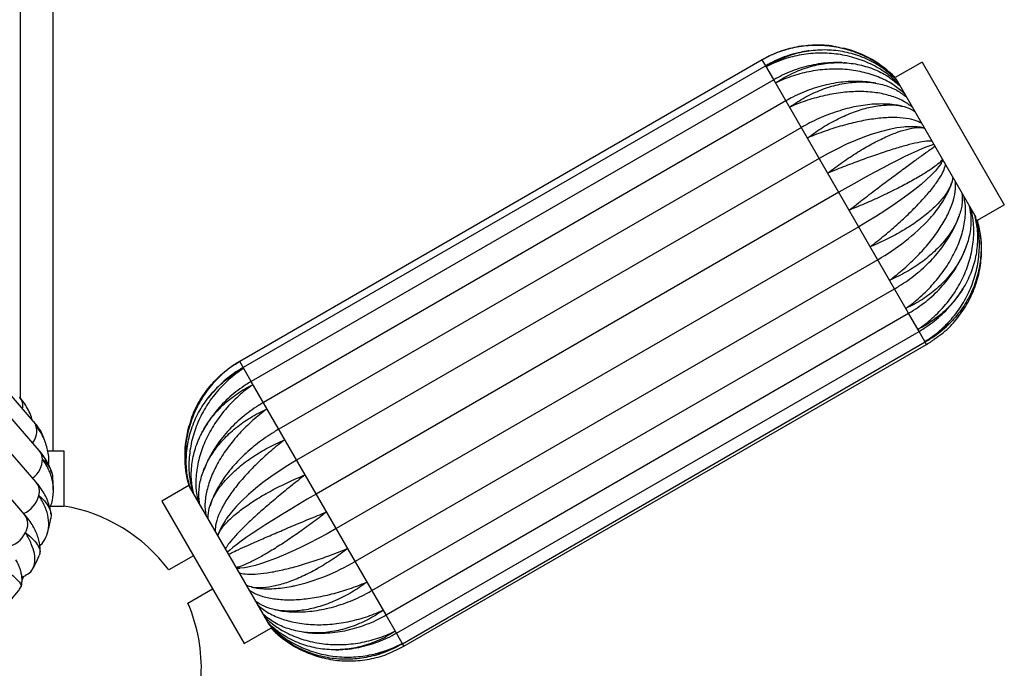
# Paper-space layout '_Frontal' of a CAD drawing. Header units: millimetres. Extents: x -353 to 353, y -227 to 1579.
# Tile 4 of 4: x -6 to 353, y 0 to 236. Entities that reach past the tile are written whole.
import ezdxf

# ---------------------------------------------------------------- set-up
doc = ezdxf.new("R2010")
doc.units = ezdxf.units.MM

psp = doc.layouts.new('_Frontal')

# ---------------------------------------------------------------- linework, layer by layer
at = {"color": 7, "linetype": 'Continuous', "lineweight": 25}
for p, q in [((-6, 1579.16), (-6, 98.52)), ((6, 79.16), (6, 1579.16)), ((267.24, 223.31), (264.49, 221.89)), ((264.49, 221.89), (73.97, 111.89)), ((265.76, 219.68), (75.24, 109.68)), ((294.85, 220.71), (294.31, 220.75)), ((322.75, 220.98), (312.99, 215.35)), ((322.75, 220.98), (352.75, 169.02)), ((268.72, 214.57), (78.19, 104.57)), ((313.16, 215.05), (342.33, 164.53)), ((273.15, 206.89), (82.63, 96.89)), ((-1.14, 89.96), (-96.4, 199.96)), ((278.77, 197.16), (88.24, 87.16)), ((0.92, 79.38), (-94.34, 189.38)), ((285.27, 185.89), (94.75, 75.89)), ((-0.21, 67.83), (-95.47, 177.83)), ((333.43, 176.63), (333.57, 177.1)), ((292.41, 173.54), (101.88, 63.54)), ((342.99, 163.38), (352.75, 169.02)), ((-4.45, 56.1), (-99.72, 166.1)), ((336.39, 165.38), (336.45, 165.55)), ((342.9, 163.54), (342.98, 163.4)), ((299.68, 160.95), (109.15, 50.95)), ((306.59, 148.97), (116.06, 38.97)), ((122.2, 28.35), (312.72, 138.35)), ((127.34, 19.45), (317.86, 129.45)), ((131.15, 12.84), (321.68, 122.84)), ((133.38, 8.97), (323.91, 118.97)), ((133.88, 8.11), (324.41, 118.11)), ((127.34, 19.45), (78.19, 104.57)), ((-5.95, 98.46), (-6.05, 98.58)), ((3.26, 82), (2.32, 84.49)), ((60.04, 85.47), (59.82, 85.06)), ((10, 79.16), (4.01, 79.16)), ((10, 59.16), (10, 79.16)), ((55.38, 66.62), (45.62, 60.98)), ((55.55, 66.32), (84.72, 15.8)), ((5.04, 59.16), (10, 59.16)), ((45.62, 60.98), (75.62, 9.02)), ((57.12, 41.06), (48.11, 35.86)), ((-5.3, 32.18), (-4.78, 33.59)), ((-5.67, 29.66), (-5.8, 29.59)), ((55.11, 23.73), (64.12, 28.94)), ((78.25, 29.63), (78.82, 29.54)), ((86.78, 21.4), (86.98, 21.36)), ((75.62, 9.02), (85.38, 14.65)), ((85.29, 14.81), (85.37, 14.67)), ((131.16, 6.7), (133.88, 8.11))]:
    psp.add_line(p, q, dxfattribs=at)
at = {"color": 8, "linetype": 'Continuous', "lineweight": 25}
for p, q in [((265.76, 219.7), (264.49, 221.89)), ((268.7, 214.61), (265.76, 219.68)), ((317.86, 129.45), (268.72, 214.57)), ((321.68, 122.84), (317.87, 129.44)), ((324.41, 118.11), (321.7, 122.81)), ((78.17, 104.61), (73.97, 111.89)), ((131.15, 12.84), (127.34, 19.44)), ((133.88, 8.11), (131.17, 12.81))]:
    psp.add_line(p, q, dxfattribs=at)
at = {"color": 7, "linetype": 'Continuous', "lineweight": 25, "flags": 128}
for points in [[(316.59, 197.37), (316.04, 197.33), (313.52, 197), (310.81, 196.47), (307.93, 195.75), (304.9, 194.83), (301.76, 193.73), (298.52, 192.46), (295.23, 191.03), (291.9, 189.44), (288.57, 187.73), (285.27, 185.89)], [(326.97, 190.93), (325.91, 190.62), (324.56, 190.14), (322.93, 189.48), (321.04, 188.66), (318.9, 187.68), (316.54, 186.55), (313.98, 185.28), (311.23, 183.87), (308.32, 182.36), (305.29, 180.74), (302.15, 179.03), (298.94, 177.25), (295.68, 175.41), (292.41, 173.54)], [(329.78, 184.18), (329.7, 184.05), (328.8, 182.78), (327.61, 181.37), (326.14, 179.83), (324.39, 178.18), (322.38, 176.43), (320.14, 174.6), (317.68, 172.7), (315.02, 170.76), (312.19, 168.79), (309.21, 166.8), (306.12, 164.82), (302.93, 162.86), (299.68, 160.95)], [(94.75, 75.89), (91.51, 73.95), (88.36, 71.93), (85.33, 69.84), (82.44, 67.7), (79.72, 65.54), (77.19, 63.36), (74.88, 61.2), (72.81, 59.07), (71, 56.98), (69.46, 54.97), (69.22, 54.62)], [(101.88, 63.54), (98.62, 61.64), (95.4, 59.74), (92.25, 57.84), (89.2, 55.98), (86.28, 54.16), (83.52, 52.41), (80.93, 50.73), (78.55, 49.14), (76.38, 47.66), (74.47, 46.3), (72.81, 45.08), (71.43, 44), (70.33, 43.07), (69.54, 42.3)], [(109.15, 50.95), (105.86, 49.09), (102.58, 47.31), (99.31, 45.61), (96.1, 44.03), (92.98, 42.56), (89.97, 41.23), (87.09, 40.05), (84.39, 39.02), (81.87, 38.16), (79.57, 37.47), (77.5, 36.96), (75.68, 36.64), (74.13, 36.5), (73.96, 36.5)]]:
    psp.add_lwpolyline(points, dxfattribs=at)
at = {"color": 8, "linetype": 'Continuous', "lineweight": 25, "flags": 128}
psp.add_lwpolyline([(-1.14, 89.96), (-0.67, 89.31), (-0.3, 88.53)], dxfattribs=at)
at = {"color": 7, "linetype": 'Continuous', "lineweight": 25}
for centre, radius, start, end in [((284.45, 187.32), 40, 44.4775, 75.986), ((267.63, 217.85), 79.13, 299.4931, 317.0346), ((304.45, 152.68), 40, 343.8486, 6.8127), ((93.92, 77.32), 40, 163.906, 195.5225), ((-8.87, 65.58), 9.99, 294.061, 344.9592), ((0, 0), 60, 36.6998, 80.4059), ((-13.24, 54.06), 10.21, 283.146, 333.2716), ((76.58, 105.41), 77.29, 282.9086, 300.725), ((0, 0), 60, 357.3286, 23.3002), ((113.92, 42.68), 40, 225.5284, 256.0224)]:
    psp.add_arc(centre, radius, start, end, dxfattribs=at)
at = {"color": 8, "linetype": 'Continuous', "lineweight": 25}
for centre, radius, start, end in [((-10.38, 95.53), 5.31, 349.8791, 37.9464), ((-7.32, 86.55), 7.3, 323.0713, 15.7252), ((-2.84, 76.2), 4.92, 1.2909, 40.154), ((-6.86, 76.51), 8.94, 306.6895, 358.7635), ((-4.41, 64.45), 5.39, 344.257, 38.7428), ((-9.21, 52.54), 5.94, 328.8401, 36.8691)]:
    psp.add_arc(centre, radius, start, end, dxfattribs=at)
at = {"color": 7, "linetype": 'Continuous', "lineweight": 25}
for points, knots in [([(264.5, 221.88), (264.54, 221.9), (266.47, 223.03), (270.54, 224.97), (276.98, 226.79), (283.69, 227.47), (289.47, 227.23), (292.89, 226.32), (294.11, 226)], [0, 0, 0, 0, 0.004378, 0.219475, 0.440812, 0.655912, 0.877275, 1, 1, 1, 1]), ([(313.11, 214.99), (311.79, 216.28), (308.83, 219.14), (303.43, 222.51), (297.21, 225.2), (290.67, 226.78), (283.9, 227.27), (277.2, 226.64), (270.66, 224.9), (266.54, 223.03), (264.54, 221.9), (264.5, 221.88)], [0, 0, 0, 0, 0.104804, 0.233691, 0.358993, 0.487931, 0.613485, 0.742696, 0.868247, 0.997444, 1, 1, 1, 1]), ([(278.08, 224.47), (277.41, 224.32), (275.53, 223.91), (272.53, 222.9), (269.07, 221.49), (266.87, 220.29), (265.76, 219.68)], [0, 0, 0, 0, 0.155448, 0.435035, 0.714682, 1, 1, 1, 1]), ([(265.97, 219.33), (266, 219.36), (267.89, 220.56), (271.89, 222.65), (278.18, 224.7), (284.76, 225.66), (291.3, 225.49), (297.75, 224.18), (303.76, 221.8), (309.1, 218.63), (311.98, 215.9), (313.32, 214.63)], [0, 0, 0, 0, 0.0025556, 0.1281078, 0.257303, 0.382857, 0.5120671, 0.6373686, 0.7663066, 0.8915644, 1, 1, 1, 1]), ([(314.37, 212.96), (313.04, 214.21), (310.15, 216.92), (304.83, 220.09), (298.73, 222.56), (292.27, 224.01), (285.53, 224.44), (278.83, 223.82), (272.24, 222.17), (268.05, 220.41), (266.01, 219.35), (265.97, 219.33)], [0, 0, 0, 0, 0.108771, 0.237087, 0.361834, 0.490201, 0.615198, 0.743836, 0.868831, 0.997456, 1, 1, 1, 1]), ([(281.66, 225.12), (281, 225.05), (279.93, 224.92), (278.89, 224.66), (278.5, 224.56)], [0, 0, 0, 0, 0.619347, 1, 1, 1, 1]), ([(293.76, 220.79), (293.58, 220.8), (292.21, 220.91), (289.59, 220.82), (285.95, 220.51), (282.32, 219.87), (278.73, 218.95), (275.22, 217.74), (271.86, 216.29), (269.74, 215.13), (268.72, 214.57)], [0, 0, 0, 0, 0.0205759, 0.1611466, 0.3019399, 0.4429262, 0.5840759, 0.7253612, 0.8667564, 1, 1, 1, 1]), ([(269.37, 213.43), (269.41, 213.46), (271.26, 214.72), (275.16, 216.97), (281.28, 219.34), (287.63, 220.7), (293.91, 220.97), (300.05, 220.19), (305.75, 218.35), (310.83, 215.7), (313.55, 213.28), (314.85, 212.13)], [0, 0, 0, 0, 0.002544, 0.127525, 0.256133, 0.381116, 0.509739, 0.63447, 0.762822, 0.88751, 1, 1, 1, 1]), ([(316.38, 209.48), (315.17, 210.53), (312.52, 212.82), (307.53, 215.41), (301.73, 217.37), (295.5, 218.42), (288.93, 218.56), (282.31, 217.79), (275.73, 216.12), (271.5, 214.44), (269.41, 213.45), (269.37, 213.43)], [0, 0, 0, 0, 0.108771, 0.237087, 0.361834, 0.490201, 0.615198, 0.743836, 0.868831, 0.997456, 1, 1, 1, 1]), ([(305.89, 213.29), (305.13, 213.43), (303.26, 213.76), (300.18, 213.97), (296.68, 213.97), (293.13, 213.68), (289.57, 213.12), (286.01, 212.29), (282.49, 211.21), (279.03, 209.87), (275.91, 208.42), (273.99, 207.35), (273.15, 206.89)], [0, 0, 0, 0, 0.072206, 0.177152, 0.282538, 0.388242, 0.49416, 0.600211, 0.706339, 0.812507, 0.918709, 1, 1, 1, 1]), ([(274.49, 204.57), (274.53, 204.59), (276.35, 205.92), (280.16, 208.33), (286.05, 211.07), (292.11, 212.94), (298.02, 213.84), (303.75, 213.79), (308.98, 212.76), (313.57, 210.96), (315.96, 209.11), (317.09, 208.24)], [0, 0, 0, 0, 0.002544, 0.127525, 0.256133, 0.381116, 0.509739, 0.63447, 0.762822, 0.88751, 1, 1, 1, 1]), ([(319.18, 204.62), (318.13, 205.39), (315.85, 207.06), (311.35, 208.8), (306, 209.98), (300.14, 210.38), (293.85, 210.03), (287.42, 208.95), (280.91, 207.16), (276.65, 205.52), (274.53, 204.59), (274.49, 204.57)], [0, 0, 0, 0, 0.108771, 0.237087, 0.361834, 0.490201, 0.615198, 0.743836, 0.868831, 0.997456, 1, 1, 1, 1]), ([(315.47, 204.91), (314.76, 205.07), (313.08, 205.43), (310.27, 205.7), (307.09, 205.77), (303.8, 205.58), (300.44, 205.15), (297.03, 204.49), (293.6, 203.59), (290.17, 202.48), (286.77, 201.17), (283.42, 199.66), (280.75, 198.29), (279.22, 197.42), (278.77, 197.16)], [0, 0, 0, 0, 0.06534, 0.153984, 0.243755, 0.334102, 0.424533, 0.514773, 0.604725, 0.694374, 0.783758, 0.872937, 0.961989, 1, 1, 1, 1]), ([(280.97, 193.35), (281, 193.38), (282.8, 194.74), (286.52, 197.3), (292.18, 200.45), (297.89, 202.92), (303.37, 204.58), (308.57, 205.43), (313.22, 205.42), (317.19, 204.68), (319.15, 203.58), (320.09, 203.05)], [0, 0, 0, 0, 0.002544, 0.127525, 0.256133, 0.381116, 0.509739, 0.63447, 0.762822, 0.88751, 1, 1, 1, 1]), ([(322.58, 198.73), (321.74, 199.14), (319.9, 200.03), (316.02, 200.71), (311.25, 200.88), (305.87, 200.44), (299.96, 199.44), (293.79, 197.92), (287.41, 195.9), (283.15, 194.26), (281.01, 193.37), (280.97, 193.35)], [0, 0, 0, 0, 0.108771, 0.237087, 0.361834, 0.490201, 0.615198, 0.743836, 0.868831, 0.997456, 1, 1, 1, 1]), ([(323.37, 197.03), (323.33, 197.04), (322.57, 197.24), (320.95, 197.39), (318.73, 197.51), (317.2, 197.39), (316.55, 197.35)], [0, 0, 0, 0, 0.017844, 0.355928, 0.726152, 1, 1, 1, 1]), ([(288.36, 180.54), (288.4, 180.57), (290.18, 181.95), (293.83, 184.64), (299.25, 188.21), (304.59, 191.31), (309.59, 193.81), (314.21, 195.68), (318.18, 196.82), (321.41, 197.31), (322.86, 197.06), (323.53, 196.95)], [0, 0, 0, 0, 0.002556, 0.128108, 0.257303, 0.382857, 0.512067, 0.637369, 0.766307, 0.891564, 1, 1, 1, 1]), ([(326.36, 192.19), (325.74, 192.2), (324.41, 192.23), (321.23, 191.68), (317.13, 190.69), (312.31, 189.29), (306.85, 187.51), (300.99, 185.44), (294.79, 183.1), (290.56, 181.43), (288.41, 180.55), (288.36, 180.54)], [0, 0, 0, 0, 0.108771, 0.237087, 0.361834, 0.490201, 0.615198, 0.743836, 0.868831, 0.997456, 1, 1, 1, 1]), ([(296.18, 167.01), (296.21, 167.04), (297.99, 168.43), (301.58, 171.22), (306.77, 175.18), (311.75, 178.92), (316.26, 182.26), (320.26, 185.19), (323.54, 187.55), (326.05, 189.34), (327, 190), (327.45, 190.31)], [0, 0, 0, 0, 0.002544, 0.127525, 0.256133, 0.381116, 0.509739, 0.63447, 0.762822, 0.88751, 1, 1, 1, 1]), ([(330.24, 185.47), (329.87, 185.06), (329.06, 184.17), (326.63, 182.33), (323.24, 180.12), (319.02, 177.68), (314.05, 175.05), (308.54, 172.36), (302.56, 169.65), (298.37, 167.89), (296.22, 167.03), (296.18, 167.01)], [0, 0, 0, 0, 0.108771, 0.237087, 0.361834, 0.490201, 0.615198, 0.743836, 0.868831, 0.997456, 1, 1, 1, 1]), ([(303.87, 153.69), (303.9, 153.71), (305.69, 155.09), (309.25, 157.94), (314.24, 162.25), (318.87, 166.58), (322.91, 170.74), (326.32, 174.69), (328.91, 178.24), (330.68, 181.31), (331.11, 182.87), (331.31, 183.61)], [0, 0, 0, 0, 0.002544, 0.1275252, 0.256133, 0.3811161, 0.5097386, 0.6344704, 0.7628221, 0.8875103, 1, 1, 1, 1]), ([(329.69, 184.08), (329.9, 184.42), (330.13, 184.76), (330.31, 185.16), (330.31, 185.17)], [0, 0, 0, 0, 0.962395, 1, 1, 1, 1]), ([(333.97, 179.01), (333.84, 178.19), (333.55, 176.41), (331.84, 173.3), (329.15, 169.88), (325.53, 166.4), (321.06, 162.91), (315.92, 159.58), (310.18, 156.46), (306.06, 154.58), (303.91, 153.7), (303.87, 153.69)], [0, 0, 0, 0, 0.108771, 0.237087, 0.361834, 0.490201, 0.615198, 0.743836, 0.868831, 0.997456, 1, 1, 1, 1]), ([(310.92, 141.47), (310.95, 141.5), (312.76, 142.85), (316.3, 145.72), (321.14, 150.3), (325.48, 155.14), (329.1, 160.02), (331.98, 164.89), (333.94, 169.53), (335.04, 173.77), (334.98, 176.17), (334.95, 177.31)], [0, 0, 0, 0, 0.002544, 0.127525, 0.256133, 0.381116, 0.509739, 0.63447, 0.762822, 0.88751, 1, 1, 1, 1]), ([(325.47, 163.87), (325.95, 164.41), (327.18, 165.77), (328.89, 168.01), (330.62, 170.59), (332.07, 173.24), (332.98, 175.19), (333.31, 176.28), (333.37, 176.45)], [0, 0, 0, 0, 0.132002, 0.335485, 0.541642, 0.750422, 0.960656, 1, 1, 1, 1]), ([(337.29, 173.26), (337.37, 172.07), (337.55, 169.47), (336.51, 165.21), (334.46, 160.68), (331.41, 156.22), (327.4, 151.92), (322.62, 147.97), (317.13, 144.42), (313.09, 142.4), (310.96, 141.49), (310.92, 141.47)], [0, 0, 0, 0, 0.108771, 0.237087, 0.361834, 0.490201, 0.615198, 0.743836, 0.868831, 0.997456, 1, 1, 1, 1]), ([(316.85, 131.2), (316.88, 131.23), (318.71, 132.53), (322.27, 135.38), (327, 140.14), (331.11, 145.37), (334.4, 150.83), (336.84, 156.46), (338.28, 162.01), (338.81, 167.24), (338.34, 170.35), (338.11, 171.83)], [0, 0, 0, 0, 0.002544, 0.127525, 0.256133, 0.381116, 0.509739, 0.63447, 0.762822, 0.88751, 1, 1, 1, 1]), ([(339.99, 168.48), (340.25, 167.02), (340.8, 163.79), (340.33, 158.61), (338.82, 153.12), (336.25, 147.84), (332.65, 142.82), (328.2, 138.31), (322.94, 134.36), (318.99, 132.19), (316.89, 131.22), (316.85, 131.2)], [0, 0, 0, 0, 0.106169, 0.234859, 0.35997, 0.488712, 0.614074, 0.743088, 0.868448, 0.997448, 1, 1, 1, 1]), ([(321.25, 123.58), (321.29, 123.6), (323.15, 124.85), (326.74, 127.64), (331.43, 132.47), (335.4, 137.94), (338.46, 143.8), (340.59, 149.98), (341.65, 156.19), (341.74, 162.16), (340.96, 165.81), (340.59, 167.54)], [0, 0, 0, 0, 0.002544, 0.127525, 0.256133, 0.381116, 0.509739, 0.63447, 0.762822, 0.88751, 1, 1, 1, 1]), ([(341.85, 165.36), (342.24, 163.64), (343.09, 159.88), (343.02, 153.94), (341.93, 147.75), (339.72, 141.82), (336.45, 136.24), (332.27, 131.27), (327.21, 126.96), (323.35, 124.62), (321.29, 123.6), (321.25, 123.58)], [0, 0, 0, 0, 0.108771, 0.237087, 0.361834, 0.490201, 0.615198, 0.743836, 0.868831, 0.997456, 1, 1, 1, 1]), ([(312.72, 138.35), (313.3, 138.69), (314.95, 139.66), (317.58, 141.42), (320.54, 143.64), (323.33, 146.04), (325.94, 148.57), (328.35, 151.24), (330.53, 154.03), (332.47, 156.91), (334.14, 159.88), (335.41, 162.54), (335.98, 164.21), (336.2, 164.86)], [0, 0, 0, 0, 0.052911, 0.150454, 0.248109, 0.345912, 0.443913, 0.542154, 0.640655, 0.739402, 0.838331, 0.937254, 1, 1, 1, 1]), ([(323.83, 119.12), (323.86, 119.14), (325.77, 120.32), (329.41, 123.01), (334.12, 127.81), (338.05, 133.36), (341, 139.41), (342.96, 145.88), (343.79, 152.46), (343.64, 158.87), (342.67, 162.85), (342.21, 164.74)], [0, 0, 0, 0, 0.002544, 0.127525, 0.256133, 0.381116, 0.509739, 0.63447, 0.762822, 0.88751, 1, 1, 1, 1]), ([(342.83, 163.5), (343.27, 161.74), (344.25, 157.79), (344.42, 151.52), (343.57, 144.9), (341.59, 138.58), (338.54, 132.63), (334.54, 127.32), (329.65, 122.72), (325.89, 120.23), (323.86, 119.14), (323.83, 119.12)], [0, 0, 0, 0, 0.104411, 0.233355, 0.358712, 0.487707, 0.613316, 0.742583, 0.868189, 0.997443, 1, 1, 1, 1]), ([(327.17, 120.02), (328.11, 120.63), (330.94, 122.48), (334.87, 126.51), (338.87, 131.94), (341.84, 137.95), (343.79, 144.44), (344.59, 151.09), (344.37, 157.57), (343.35, 161.62), (342.87, 163.53)], [0, 0, 0, 0, 0.0683108, 0.205931, 0.3396724, 0.4773083, 0.6107808, 0.7481269, 0.8815529, 1, 1, 1, 1]), ([(317.86, 129.45), (318.46, 129.8), (320.13, 130.8), (322.76, 132.61), (325.67, 134.94), (328.39, 137.47), (330.89, 140.18), (333.17, 143.06), (335.2, 146.08), (336.93, 149.22), (338.01, 151.44), (338.43, 152.62), (338.45, 152.7)], [0, 0, 0, 0, 0.06476, 0.180631, 0.296573, 0.412551, 0.528549, 0.644542, 0.760492, 0.876348, 0.992047, 1, 1, 1, 1]), ([(321.68, 122.84), (322.29, 123.21), (323.96, 124.21), (326.58, 126.05), (329.44, 128.42), (332.1, 131.02), (334.52, 133.83), (336.47, 136.45), (337.49, 138.18), (337.89, 138.86)], [0, 0, 0, 0, 0.092353, 0.253302, 0.414295, 0.575278, 0.736229, 0.897124, 1, 1, 1, 1]), ([(323.91, 118.97), (324.53, 119.34), (326.21, 120.34), (328.8, 122.21), (331.18, 124.16), (332.46, 125.47), (332.87, 125.89)], [0, 0, 0, 0, 0.189836, 0.5163, 0.842829, 1, 1, 1, 1]), ([(324.41, 118.11), (325.03, 118.47), (326, 119.04), (326.9, 119.7), (327.23, 119.93)], [0, 0, 0, 0, 0.64223, 1, 1, 1, 1]), ([(73.97, 111.88), (73.93, 111.85), (72.01, 110.72), (68.32, 108.1), (63.58, 103.36), (59.63, 97.83), (56.69, 91.78), (54.75, 85.27), (53.96, 78.6), (54.17, 72.18), (55.17, 68.19), (55.63, 66.34)], [0, 0, 0, 0, 0.002556, 0.128108, 0.257303, 0.382857, 0.512067, 0.637369, 0.766307, 0.891564, 1, 1, 1, 1]), ([(55.63, 88.37), (55.95, 89.56), (56.84, 92.89), (59.5, 97.99), (63.39, 103.43), (68.22, 108.14), (71.93, 110.72), (73.93, 111.85), (73.97, 111.88)], [0, 0, 0, 0, 0.120469, 0.33612, 0.558054, 0.773701, 0.99561, 1, 1, 1, 1]), ([(73.97, 111.89), (73.34, 111.53), (72.38, 110.96), (71.47, 110.31), (71.15, 110.07)], [0, 0, 0, 0, 0.643162, 1, 1, 1, 1]), ([(55.84, 65.97), (55.42, 67.71), (54.49, 71.57), (54.4, 77.71), (55.33, 84.18), (57.4, 90.35), (60.53, 96.17), (64.6, 101.35), (69.56, 105.83), (73.36, 108.25), (75.4, 109.31), (75.44, 109.33)], [0, 0, 0, 0, 0.1048037, 0.2336907, 0.3589927, 0.4879311, 0.613485, 0.7426961, 0.8682471, 0.9974443, 1, 1, 1, 1]), ([(75.44, 109.33), (75.4, 109.31), (73.52, 108.1), (69.9, 105.37), (65.2, 100.53), (61.27, 95), (58.29, 89.01), (56.27, 82.64), (55.36, 76.18), (55.43, 69.92), (56.33, 66.06), (56.76, 64.22)], [0, 0, 0, 0, 0.002544, 0.127525, 0.256133, 0.381116, 0.509739, 0.63447, 0.762822, 0.88751, 1, 1, 1, 1]), ([(75.24, 109.68), (74.62, 109.32), (72.94, 108.31), (70.34, 106.46), (67.49, 104.08), (64.88, 101.44), (63.18, 99.56), (62.44, 98.52), (62.41, 98.48)], [0, 0, 0, 0, 0.125404, 0.341897, 0.558438, 0.77497, 0.991482, 1, 1, 1, 1]), ([(78.19, 104.57), (77.59, 104.21), (75.91, 103.21), (73.29, 101.38), (70.41, 99.02), (67.73, 96.44), (65.27, 93.67), (63.06, 90.71), (61.44, 88.21), (60.65, 86.66), (60.41, 86.18)], [0, 0, 0, 0, 0.08109, 0.22389, 0.366743, 0.509597, 0.652426, 0.795198, 0.93788, 1, 1, 1, 1]), ([(57.24, 63.41), (56.9, 65.04), (56.16, 68.61), (56.38, 74.27), (57.64, 80.18), (59.99, 85.85), (63.39, 91.21), (67.69, 95.99), (72.83, 100.15), (76.73, 102.41), (78.81, 103.41), (78.85, 103.43)], [0, 0, 0, 0, 0.108771, 0.237087, 0.361834, 0.490201, 0.615198, 0.743836, 0.868831, 0.997456, 1, 1, 1, 1]), ([(78.85, 103.43), (78.81, 103.4), (76.96, 102.13), (73.39, 99.31), (68.69, 94.5), (64.67, 89.11), (61.52, 83.41), (59.27, 77.44), (58.07, 71.49), (57.8, 65.81), (58.46, 62.37), (58.77, 60.74)], [0, 0, 0, 0, 0.002544, 0.1275252, 0.256133, 0.3811161, 0.5097386, 0.6344704, 0.7628221, 0.8875103, 1, 1, 1, 1]), ([(-5.67, 98.03), (-5.81, 98.27), (-5.97, 98.54), (-6.17, 98.77), (-6.2, 98.8)], [0, 0, 0, 0, 0.889922, 1, 1, 1, 1]), ([(-6.2, 98.8), (-6.18, 98.78), (-6.12, 98.71), (-6.08, 98.64), (-6.05, 98.58)], [0, 0, 0, 0, 0.28998, 1, 1, 1, 1]), ([(-1.66, 90.56), (-1.76, 90.9), (-2.1, 92.13), (-3.02, 94.1), (-4.24, 96.29), (-5.21, 97.54), (-5.63, 98.08)], [0, 0, 0, 0, 0.123455, 0.444008, 0.761734, 1, 1, 1, 1]), ([(59.48, 59.51), (59.3, 60.88), (58.89, 63.87), (59.6, 68.7), (61.33, 73.79), (64.1, 78.73), (67.87, 83.45), (72.46, 87.73), (77.82, 91.51), (81.81, 93.61), (83.92, 94.55), (83.97, 94.57)], [0, 0, 0, 0, 0.108771, 0.237087, 0.361834, 0.490201, 0.615198, 0.743836, 0.868831, 0.997456, 1, 1, 1, 1]), ([(82.63, 96.89), (82.04, 96.54), (80.37, 95.55), (77.74, 93.76), (74.81, 91.47), (72.06, 88.99), (69.51, 86.34), (67.18, 83.54), (65.09, 80.61), (63.27, 77.56), (61.78, 74.61), (61.04, 72.65), (60.7, 71.76)], [0, 0, 0, 0, 0.05865, 0.165005, 0.27145, 0.377977, 0.484592, 0.591292, 0.698045, 0.804794, 0.911453, 1, 1, 1, 1]), ([(83.97, 94.57), (83.93, 94.54), (82.11, 93.22), (78.56, 90.35), (73.79, 85.66), (69.59, 80.58), (66.17, 75.36), (63.55, 70.04), (61.89, 64.86), (61.13, 60.04), (61.43, 57.22), (61.58, 55.89)], [0, 0, 0, 0, 0.002544, 0.127525, 0.256133, 0.381116, 0.509739, 0.63447, 0.762822, 0.88751, 1, 1, 1, 1]), ([(1.73, 85.76), (1.4, 86.37), (0.65, 87.72), (-0.38, 89.07), (-1.04, 89.84), (-1.14, 89.96)], [0, 0, 0, 0, 0.404393, 0.909874, 1, 1, 1, 1]), ([(4.27, 74.27), (4.29, 74.43), (4.57, 76.24), (4.04, 79.61), (2.59, 84.24), (0.81, 87.11), (-0.28, 88.5), (-0.3, 88.53)], [0, 0, 0, 0, 0.031463, 0.355243, 0.669851, 0.993596, 1, 1, 1, 1]), ([(-0.3, 88.53), (-0.28, 88.51), (0.6, 87.62), (1.68, 86.37), (2.12, 84.83), (2.23, 84.46)], [0, 0, 0, 0, 0.015223, 0.76308, 1, 1, 1, 1]), ([(88.24, 87.16), (87.67, 86.83), (86.04, 85.87), (83.42, 84.15), (80.45, 81.99), (77.63, 79.69), (74.98, 77.27), (72.51, 74.73), (70.25, 72.1), (68.21, 69.37), (66.41, 66.57), (64.89, 63.71), (63.8, 61.26), (63.34, 59.76), (63.18, 59.24)], [0, 0, 0, 0, 0.047734, 0.136729, 0.225843, 0.315146, 0.404728, 0.494676, 0.585065, 0.675948, 0.767327, 0.859111, 0.950992, 1, 1, 1, 1]), ([(62.48, 54.33), (62.49, 55.36), (62.51, 57.61), (63.83, 61.38), (66.15, 65.44), (69.45, 69.48), (73.65, 73.44), (78.58, 77.12), (84.19, 80.48), (88.26, 82.43), (90.4, 83.33), (90.44, 83.35)], [0, 0, 0, 0, 0.108771, 0.237087, 0.361834, 0.490201, 0.615198, 0.743836, 0.868831, 0.997456, 1, 1, 1, 1]), ([(90.44, 83.35), (90.41, 83.32), (88.61, 81.96), (85.07, 79.09), (80.17, 74.62), (75.71, 69.99), (71.91, 65.41), (68.81, 60.93), (66.58, 56.75), (65.2, 53.01), (65.05, 50.96), (64.98, 49.99)], [0, 0, 0, 0, 0.002544, 0.127525, 0.256133, 0.381116, 0.509739, 0.63447, 0.762822, 0.88751, 1, 1, 1, 1]), ([(5.5, 71.2), (5.23, 72), (4.67, 73.63), (3.46, 75.93), (2.2, 77.85), (1.28, 78.95), (0.92, 79.38)], [0, 0, 0, 0, 0.272834, 0.548505, 0.826573, 1, 1, 1, 1]), ([(4.72, 58.65), (4.83, 58.85), (5.65, 60.33), (6.12, 63.39), (6.03, 67.66), (4.71, 72.02), (3.11, 74.87), (2.1, 76.29), (2.08, 76.31)], [0, 0, 0, 0, 0.037448, 0.273455, 0.516337, 0.75234, 0.995196, 1, 1, 1, 1]), ([(2.08, 76.31), (2.1, 76.3), (3.06, 75.44), (4.59, 73.56), (5.76, 71.12), (5.76, 69.55), (5.76, 69.12)], [0, 0, 0, 0, 0.008331, 0.417629, 0.838803, 1, 1, 1, 1]), ([(6.05, 64.93), (6.06, 65.03), (6.11, 66.43), (5.99, 67.83), (5.88, 69.13)], [0, 0, 0, 0, 0.073198, 1, 1, 1, 1]), ([(66.04, 48.29), (66.27, 48.91), (66.78, 50.28), (68.78, 52.8), (71.78, 55.7), (75.65, 58.73), (80.34, 61.84), (85.64, 64.89), (91.49, 67.83), (95.65, 69.65), (97.8, 70.52), (97.84, 70.54)], [0, 0, 0, 0, 0.104804, 0.233691, 0.358993, 0.487931, 0.613485, 0.742696, 0.868247, 0.997444, 1, 1, 1, 1]), ([(97.84, 70.54), (97.8, 70.51), (96.02, 69.12), (92.45, 66.3), (87.38, 62.13), (82.6, 58.05), (78.36, 54.24), (74.69, 50.73), (71.81, 47.7), (69.71, 45.19), (69.06, 44.02), (68.75, 43.46)], [0, 0, 0, 0, 0.002544, 0.127525, 0.256133, 0.381116, 0.509739, 0.63447, 0.762822, 0.88751, 1, 1, 1, 1]), ([(5.15, 56.22), (5.14, 56.29), (5.1, 57.13), (4.73, 58.75), (4.03, 61.03), (3, 63.27), (1.68, 65.45), (0.55, 66.95), (-0.12, 67.73), (-0.21, 67.83)], [0, 0, 0, 0, 0.015008, 0.198595, 0.384335, 0.574089, 0.76938, 0.969737, 1, 1, 1, 1]), ([(1.11, 44.72), (1.16, 44.77), (2.23, 45.6), (3.41, 47.71), (4.48, 51.03), (4.36, 54.75), (3.2, 58.74), (1.72, 61.53), (0.8, 62.96), (0.78, 62.99)], [0, 0, 0, 0, 0.010197, 0.209296, 0.403168, 0.602688, 0.796556, 0.996054, 1, 1, 1, 1]), ([(0.78, 62.99), (0.8, 62.97), (1.83, 62.13), (3.57, 60.37), (4.96, 57.7), (5.42, 55.66), (5.05, 54.59), (4.98, 54.38)], [0, 0, 0, 0, 0.006173, 0.309414, 0.621454, 0.9247, 1, 1, 1, 1]), ([(1.16, 42.13), (1.17, 42.29), (1.27, 43.13), (1.15, 44.67), (0.8, 46.73), (0.14, 48.8), (-0.8, 50.9), (-2.06, 53.02), (-3.32, 54.76), (-4.18, 55.78), (-4.45, 56.1)], [0, 0, 0, 0, 0.03071, 0.16313, 0.299147, 0.441257, 0.591804, 0.752334, 0.922483, 1, 1, 1, 1]), ([(3.93, 49.55), (4.19, 50.45), (4.65, 52.03), (4.93, 53.66), (5.05, 54.36)], [0, 0, 0, 0, 0.564497, 1, 1, 1, 1]), ([(69.28, 54.66), (69.07, 54.37), (68.29, 53.28), (67.29, 51.45), (66.43, 49.68), (66.14, 48.69), (66.07, 48.47)], [0, 0, 0, 0, 0.142251, 0.544122, 0.899762, 1, 1, 1, 1]), ([(69.84, 41.58), (70.31, 41.8), (71.35, 42.29), (74.12, 43.56), (77.82, 45.23), (82.31, 47.21), (87.5, 49.46), (93.16, 51.87), (99.24, 54.41), (103.45, 56.13), (105.61, 56.99), (105.65, 57.01)], [0, 0, 0, 0, 0.108771, 0.237087, 0.361834, 0.490201, 0.615198, 0.743836, 0.868831, 0.997456, 1, 1, 1, 1]), ([(105.65, 57.01), (105.61, 56.98), (103.84, 55.59), (100.22, 52.84), (94.93, 49.05), (89.8, 45.58), (85.07, 42.61), (80.8, 40.15), (77.22, 38.33), (74.37, 37.11), (73.19, 36.86), (72.63, 36.74)], [0, 0, 0, 0, 0.002544, 0.127525, 0.256133, 0.381116, 0.509739, 0.63447, 0.762822, 0.88751, 1, 1, 1, 1]), ([(-4.09, 34.01), (-3.77, 34.13), (-2.55, 34.62), (-1.35, 36.18), (-0.53, 38.65), (-0.73, 41.73), (-1.87, 45.32), (-3.25, 48.01), (-4.11, 49.43), (-4.12, 49.46)], [0, 0, 0, 0, 0.065098, 0.253153, 0.436272, 0.624725, 0.80784, 0.996273, 1, 1, 1, 1]), ([(-4.12, 49.46), (-4.1, 49.45), (-3, 48.6), (-1.11, 46.92), (0.64, 44.61), (1.38, 42.62), (1.02, 41.59), (0.85, 41.12)], [0, 0, 0, 0, 0.005235, 0.262435, 0.527099, 0.784302, 1, 1, 1, 1]), ([(73.7, 34.88), (74.42, 34.69), (75.98, 34.28), (79.48, 34.27), (83.88, 34.74), (88.95, 35.7), (94.61, 37.13), (100.62, 38.95), (106.91, 41.13), (111.15, 42.79), (113.3, 43.67), (113.34, 43.69)], [0, 0, 0, 0, 0.108771, 0.237087, 0.361834, 0.490201, 0.615198, 0.743836, 0.868831, 0.997456, 1, 1, 1, 1]), ([(113.34, 43.69), (113.31, 43.66), (111.52, 42.28), (107.84, 39.64), (102.32, 36.25), (96.81, 33.44), (91.6, 31.32), (86.72, 29.9), (82.44, 29.28), (78.86, 29.34), (77.16, 29.98), (76.36, 30.28)], [0, 0, 0, 0, 0.002544, 0.1275252, 0.256133, 0.3811161, 0.5097386, 0.6344704, 0.7628221, 0.8875103, 1, 1, 1, 1]), ([(-5.64, 29.78), (-5.55, 30.31), (-5.35, 31.4), (-5.38, 33.04), (-5.62, 34.7), (-6.09, 36.37), (-6.74, 38.01), (-7.32, 39.07), (-7.61, 39.58)], [0, 0, 0, 0, 0.1428997, 0.2940054, 0.4527255, 0.625013, 0.8188524, 1, 1, 1, 1]), ([(-1.44, 36.35), (-0.84, 37.44), (0.02, 38.99), (0.7, 40.62), (0.9, 41.1)], [0, 0, 0, 0, 0.705706, 1, 1, 1, 1]), ([(-12.28, 36.65), (-12.26, 36.63), (-11.1, 35.76), (-9.04, 34.12), (-6.92, 32.13), (-5.7, 30.61), (-5.7, 30.05), (-5.7, 29.79)], [0, 0, 0, 0, 0.005157, 0.258526, 0.519246, 0.772618, 1, 1, 1, 1]), ([(72.74, 36.55), (72.91, 36.53), (73.37, 36.49), (73.81, 36.51), (74.08, 36.52)], [0, 0, 0, 0, 0.371994, 1, 1, 1, 1]), ([(-5.46, 33.32), (-5.38, 33.34), (-4.91, 33.47), (-4.45, 33.72), (-4.05, 33.93)], [0, 0, 0, 0, 0.149103, 1, 1, 1, 1]), ([(-9.13, 25.3), (-8.3, 26.25), (-7.12, 27.63), (-6.08, 29.11), (-5.77, 29.57)], [0, 0, 0, 0, 0.695765, 1, 1, 1, 1]), ([(77.34, 28.58), (78.28, 28), (80.33, 26.75), (84.49, 25.58), (89.53, 24.95), (95.13, 24.99), (101.22, 25.69), (107.52, 27), (113.96, 28.91), (118.22, 30.54), (120.35, 31.45), (120.39, 31.47)], [0, 0, 0, 0, 0.108771, 0.237087, 0.361834, 0.490201, 0.615198, 0.743836, 0.868831, 0.997456, 1, 1, 1, 1]), ([(79, 29.5), (79.57, 29.4), (81.02, 29.13), (83.52, 28.98), (86.48, 29.02), (89.59, 29.32), (92.08, 29.69), (93.55, 30.03), (93.92, 30.11)], [0, 0, 0, 0, 0.124571, 0.321672, 0.524036, 0.728097, 0.931098, 1, 1, 1, 1]), ([(120.39, 31.47), (120.36, 31.45), (118.55, 30.1), (114.79, 27.6), (109.03, 24.63), (103.16, 22.44), (97.48, 21.12), (92.04, 20.68), (87.13, 21.16), (82.87, 22.39), (80.71, 23.84), (79.68, 24.53)], [0, 0, 0, 0, 0.002544, 0.127525, 0.256133, 0.381116, 0.509739, 0.63447, 0.762822, 0.88751, 1, 1, 1, 1]), ([(87.44, 21.28), (88.14, 21.14), (89.88, 20.8), (92.79, 20.57), (96.14, 20.52), (99.57, 20.75), (103.05, 21.23), (106.54, 21.97), (110.04, 22.94), (113.5, 24.15), (116.92, 25.59), (119.81, 27.01), (121.55, 27.98), (122.2, 28.35)], [0, 0, 0, 0, 0.064828, 0.161289, 0.258435, 0.355986, 0.453713, 0.551429, 0.649064, 0.746596, 0.844036, 0.941417, 1, 1, 1, 1]), ([(80.51, 23.09), (81.64, 22.19), (84.09, 20.23), (88.83, 18.08), (94.39, 16.53), (100.43, 15.82), (106.85, 15.93), (113.38, 16.85), (119.93, 18.58), (124.18, 20.23), (126.28, 21.19), (126.32, 21.2)], [0, 0, 0, 0, 0.1087711, 0.237087, 0.3618336, 0.4902006, 0.615198, 0.7438364, 0.868831, 0.9974557, 1, 1, 1, 1]), ([(126.32, 21.2), (126.29, 21.18), (124.45, 19.88), (120.6, 17.54), (114.61, 14.96), (108.42, 13.33), (102.33, 12.72), (96.41, 13.12), (90.95, 14.54), (86.17, 16.73), (83.65, 18.82), (82.47, 19.8)], [0, 0, 0, 0, 0.002552, 0.127912, 0.25691, 0.382272, 0.511284, 0.636394, 0.765135, 0.890201, 1, 1, 1, 1]), ([(82.98, 18.81), (84.25, 17.66), (87.02, 15.15), (92.18, 12.27), (98.13, 10.05), (104.48, 8.8), (111.14, 8.5), (117.81, 9.19), (124.4, 10.83), (128.62, 12.54), (130.68, 13.56), (130.72, 13.58)], [0, 0, 0, 0, 0.1087711, 0.237087, 0.3618336, 0.4902006, 0.615198, 0.7438364, 0.868831, 0.9974557, 1, 1, 1, 1]), ([(96.94, 13.25), (97.88, 13.12), (99.97, 12.84), (103.29, 12.75), (106.88, 12.9), (110.49, 13.35), (114.08, 14.08), (117.64, 15.08), (121.13, 16.36), (124.38, 17.81), (126.4, 18.93), (127.34, 19.45)], [0, 0, 0, 0, 0.09228, 0.207077, 0.322185, 0.43754, 0.553087, 0.66878, 0.784585, 0.900476, 1, 1, 1, 1]), ([(130.72, 13.58), (130.69, 13.55), (128.82, 12.31), (124.88, 10.13), (118.68, 7.92), (112.22, 6.75), (105.81, 6.7), (99.52, 7.74), (93.66, 9.85), (88.42, 12.79), (85.58, 15.4), (84.24, 16.63)], [0, 0, 0, 0, 0.002544, 0.1275252, 0.256133, 0.3811161, 0.5097386, 0.6344704, 0.7628221, 0.8875103, 1, 1, 1, 1]), ([(84.6, 16.01), (85.96, 14.71), (88.92, 11.87), (94.33, 8.55), (100.5, 5.95), (107.02, 4.41), (113.78, 3.92), (120.5, 4.53), (127.07, 6.2), (131.23, 8.01), (133.26, 9.1), (133.3, 9.12)], [0, 0, 0, 0, 0.108771, 0.237087, 0.361834, 0.490201, 0.615198, 0.743836, 0.868831, 0.997456, 1, 1, 1, 1]), ([(85.31, 14.83), (86.68, 13.5), (89.67, 10.59), (95.12, 7.19), (101.33, 4.51), (107.86, 2.95), (114.61, 2.49), (121.25, 3.22), (126.86, 4.65), (129.96, 6.22), (131.1, 6.8)], [0, 0, 0, 0, 0.113935, 0.250444, 0.383155, 0.519718, 0.652697, 0.789549, 0.922524, 1, 1, 1, 1]), ([(133.3, 9.12), (133.26, 9.09), (131.36, 7.92), (127.32, 5.9), (120.96, 3.96), (114.31, 3.13), (107.69, 3.45), (101.16, 4.89), (95.06, 7.43), (89.65, 10.73), (86.72, 13.55), (85.36, 14.85)], [0, 0, 0, 0, 0.002557, 0.128165, 0.257418, 0.383029, 0.512297, 0.637655, 0.76665, 0.891964, 1, 1, 1, 1]), ([(112.42, 6.97), (112.85, 6.99), (114.51, 7.1), (117.37, 7.6), (120.98, 8.46), (124.5, 9.64), (127.92, 11.07), (130.08, 12.25), (131.15, 12.84)], [0, 0, 0, 0, 0.066213, 0.253254, 0.440441, 0.627755, 0.815173, 1, 1, 1, 1]), ([(123.13, 4.69), (124.28, 5.04), (126.61, 5.74), (130.05, 7.17), (132.26, 8.36), (133.38, 8.97)], [0, 0, 0, 0, 0.323093, 0.656069, 1, 1, 1, 1]), ([(109.07, 6.8), (109.39, 6.79), (110.39, 6.77), (111.38, 6.87), (112.05, 6.94)], [0, 0, 0, 0, 0.328579, 1, 1, 1, 1])]:
    psp.add_open_spline(points, degree=3, knots=knots, dxfattribs=at)

doc.saveas('drawing.dxf')
